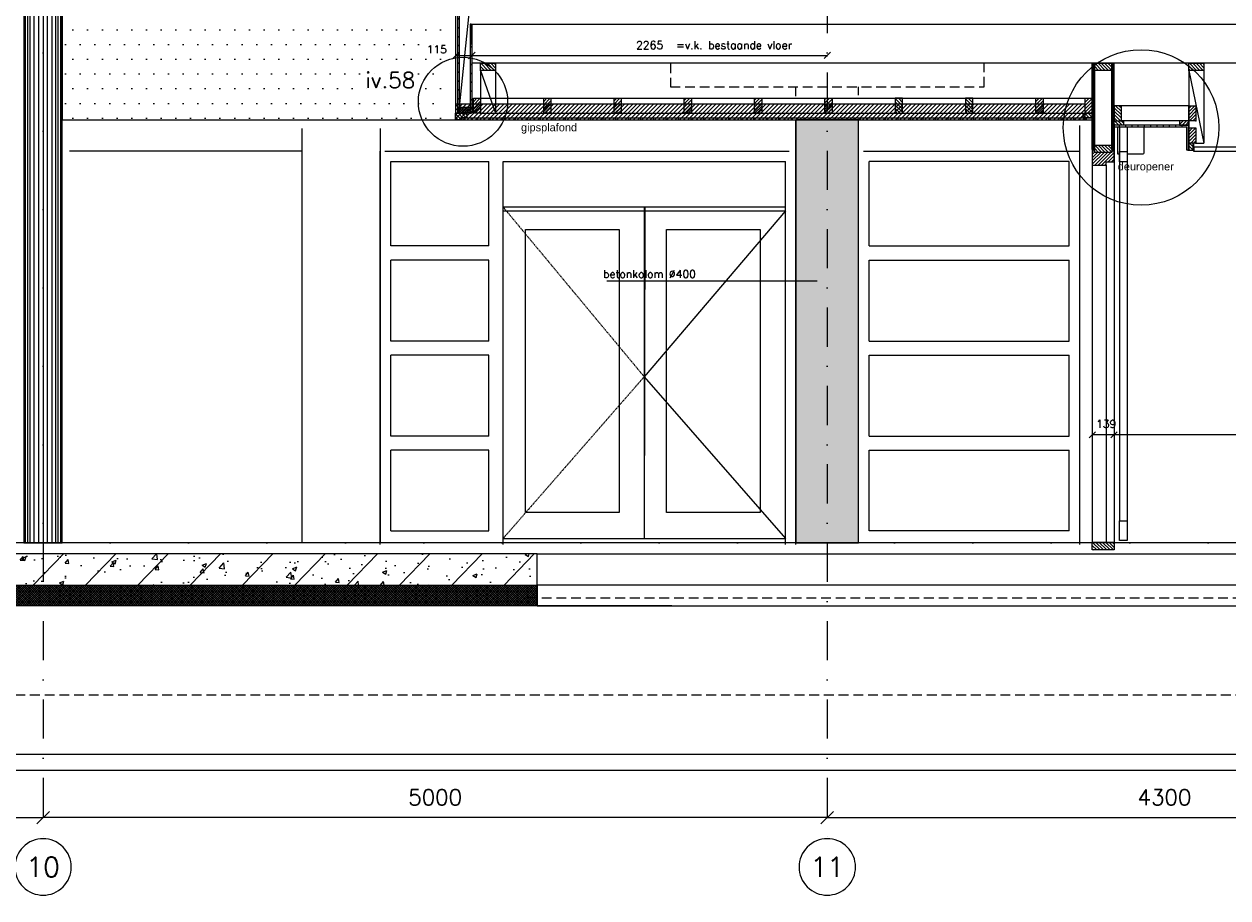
# Model space of a CAD drawing. Extents: x 0 to 317513, y 0 to 193913.
# Tile 31 of 69: x 210298 to 217974, y 90181 to 95756. Entities that reach past the tile are written whole.
import ezdxf
from ezdxf.enums import TextEntityAlignment as Align

# ---------------------------------------------------------------- set-up
doc = ezdxf.new("R2010")
doc.units = 0
doc.header["$LTSCALE"] = 20
doc.header["$MEASUREMENT"] = 0
doc.header["$PDSIZE"] = -1
for name, pattern in [('DASHDOT', [25, 12.5, -6.25, 0, -6.25]), ('DASHED2', [0.375, 0.25, -0.125]), ('DD1', [2.66667, 1.66667, -0.5, 0, -0.5]), ('HIDDEN2', [4.6875, 3.125, -1.5625])]:
    doc.linetypes.add(name, pattern=pattern)
doc.layers.get('0').update_dxf_attribs({"linetype": 'CONTINUOUS'})
doc.layers.get('DEFPOINTS').update_dxf_attribs({"linetype": 'CONTINUOUS'})
for name, color, linetype in [('_DETAILNUMMERS', 4, 'CONTINUOUS'), ('_DETAILNUMMERSTEKST', 4, 'CONTINUOUS'), ('A--01A1_ACEER', 1, 'CONTINUOUS'), ('A--A23--_F--3-', 9, 'CONTINUOUS'), ('A--A25--_F--3-', 9, 'CONTINUOUS'), ('A--A31--_F--3-', 9, 'CONTINUOUS'), ('A--A42--_F--3-', 9, 'CONTINUOUS'), ('A--A42--_F-23-', 9, 'CONTINUOUS'), ('A--L$7A3-_STRAMIEN', 3, 'CONTINUOUS'), ('A--L13D2_VLOEREN', 2, 'CONTINUOUS'), ('A--L13D3_VLOEREN', 3, 'CONTINUOUS'), ('A--L21--_F-23-', 4, 'CONTINUOUS'), ('A--L22D1_BINNENWAND', 1, 'CONTINUOUS'), ('A--L22D3_BINNENWAND', 3, 'CONTINUOUS'), ('A--L23--', 7, 'CONTINUOUS'), ('A--L25--', 7, 'CONTINUOUS'), ('A--L25--_F-23-', 7, 'CONTINUOUS'), ('A--L28D1_KONSTRUKTIES', 1, 'CONTINUOUS'), ('A--L28DC1_KONSTRUKTIES', 1, 'HIDDEN2'), ('A--L31--', 2, 'CONTINUOUS'), ('A--L31--_F--3-', 7, 'CONTINUOUS'), ('A--L31--_F123--A1-BINNENKOZ', 1, 'CONTINUOUS'), ('A--L31--_F123--C1-BINNENKOZ', 1, 'DASHED2'), ('A--L31D1_BUITENKOZIJN', 1, 'CONTINUOUS'), ('A--L35--', 7, 'CONTINUOUS'), ('A--L35-D2-_PLAFONDS', 2, 'CONTINUOUS'), ('A--L35-D4-_PLAFONDS', 4, 'CONTINUOUS'), ('A--L35D1_PLAFONDS', 1, 'CONTINUOUS'), ('A--L42--', 7, 'CONTINUOUS'), ('A--L42--_F--3-', 7, 'CONTINUOUS'), ('A--L42--_F-23-', 7, 'CONTINUOUS'), ('A--M$1A-_F123-', 1, 'CONTINUOUS'), ('A--T$1A-_F123_20', 1, 'CONTINUOUS'), ('A--T$7A-_STRAMIEN', 2, 'CONTINUOUS'), ('A--T01A-25_TEKST', 2, 'CONTINUOUS'), ('HOUTENAFDEKKER', 2, 'CONTINUOUS'), ('KOLOMMEN', 3, 'CONTINUOUS'), ('PUIACHTERGROND', 9, 'CONTINUOUS'), ('RASYTER4', 45, 'CONTINUOUS'), ('STRAMIEN', 8, 'DD1'), ('X--LR---_CP', 7, 'CONTINUOUS'), ('Z', 7, 'CONTINUOUS')]:
    doc.layers.add(name, color=color, linetype=linetype)
doc.styles.add('ALFA-0_25', font='ROMANS')
doc.styles.add('EB2', font='ARIAL.TTF')
doc.styles.add('HIEMSTRA', font='romans.shx')
doc.dimstyles.get("Standard").update_dxf_attribs({"dimscale": 40, "dimtxt": 2.5, "dimasz": 2, "dimexe": 0.3, "dimexo": 0.3, "dimgap": 2, "dimtad": 1, "dimdec": 0, "dimzin": 0, "dimdsep": 46, "dimtxsty": 'HIEMSTRA', "dimblk1": 'OBLIQUE', "dimblk2": 'OBLIQUE', "dimsah": 1, "dimcen": 0.09, "dimdle": 0.3, "dimclrd": 1, "dimclre": 1, "dimclrt": 3, "dimadec": 0, "dimazin": 0, "dimtfac": 1, "dimtdec": 4, "dimtix": 1, "dimtmove": 2, "dimatfit": 3, "dimldrblk": 'OBLIQUE', "dimfxl": 0, "dimtvp": 625, "dimtolj": 1, "dimtzin": 0, "dimarcsym": 0})
doc.dimstyles.new('STANDARD$0', dxfattribs={"dimscale": 50, "dimtxt": 2.5, "dimasz": 2, "dimexe": 2, "dimexo": 0, "dimgap": 2, "dimtad": 1, "dimdec": 0, "dimzin": 0, "dimdsep": 46, "dimtxsty": 'ALFA-0_25', "dimblk1": 'OBLIQUE', "dimblk2": 'OBLIQUE', "dimsah": 1, "dimcen": -3, "dimdle": 2, "dimclrd": 1, "dimclre": 1, "dimclrt": 2, "dimadec": 0, "dimazin": 0, "dimtfac": 0.666667, "dimtofl": 0, "dimtmove": 2, "dimatfit": 3, "dimldrblk": 'OBLIQUE', "dimfxl": 0, "dimtvp": 0.833333, "dimtolj": 1, "dimtzin": 0, "dimarcsym": 0})
pattern_1 = [(45, (0, 0), (-10.6066, 10.6066), [])]
pattern_2 = [(270, (0, 0), (4, -9e-16), [])]

# ---------------------------------------------------------------- blocks, each defined once
blk = doc.blocks.new('_OBLIQUE')
at = {"color": 0, "linetype": 'ByBlock'}
blk.add_line((-0.5, -0.5), (0.5, 0.5), dxfattribs=at)
blk = doc.blocks.new('*D344')
at = {"color": 1, "linetype": 'ByBlock'}
for p, q in [((210419.1, 90705), (210419.1, 90693)), ((215419.1, 90693), (210419.1, 90693)), ((215419.1, 90705), (215419.1, 90693))]:
    blk.add_line(p, q, dxfattribs=at)
at = {"layer": 'DEFPOINTS', "color": 0, "linetype": 'ByBlock'}
for p in [(210419.1, 90693), (210419.1, 90693), (215419.1, 90693)]:
    blk.add_point(p, dxfattribs=at)
at = {"color": 1, "linetype": 'ByBlock', "xscale": 80, "yscale": 80, "zscale": 80, "rotation": 180}
blk.add_blockref('_OBLIQUE', (210419.1, 90693), dxfattribs=at)
at = {"color": 1, "linetype": 'ByBlock', "xscale": 80, "yscale": 80, "zscale": 80}
blk.add_blockref('_OBLIQUE', (215419.1, 90693), dxfattribs=at)
at = {"color": 3, "linetype": 'ByBlock', "insert": (212919.1, 90823), "char_height": 100, "attachment_point": 5, "style": 'HIEMSTRA'}
blk.add_mtext('\\A1;5000', dxfattribs=at)
blk = doc.blocks.new('*D345')
at = {"color": 1, "linetype": 'ByBlock'}
for p, q in [((207819.1, 90705), (207819.1, 90693)), ((207819.1, 90693), (210419.1, 90693)), ((210419.1, 90705), (210419.1, 90693))]:
    blk.add_line(p, q, dxfattribs=at)
at = {"layer": 'DEFPOINTS', "color": 0, "linetype": 'ByBlock'}
for p in [(207819.1, 90693), (210419.1, 90693), (210419.1, 90693)]:
    blk.add_point(p, dxfattribs=at)
at = {"color": 1, "linetype": 'ByBlock', "xscale": 80, "yscale": 80, "zscale": 80, "rotation": 180}
blk.add_blockref('_OBLIQUE', (207819.1, 90693), dxfattribs=at)
at = {"color": 1, "linetype": 'ByBlock', "xscale": 80, "yscale": 80, "zscale": 80}
blk.add_blockref('_OBLIQUE', (210419.1, 90693), dxfattribs=at)
at = {"color": 3, "linetype": 'ByBlock', "insert": (209119.1, 90823), "char_height": 100, "attachment_point": 5, "style": 'HIEMSTRA'}
blk.add_mtext('\\A1;2600', dxfattribs=at)
blk = doc.blocks.new('*D347')
at = {"color": 1, "linetype": 'ByBlock'}
for p, q in [((215419.1, 90705), (215419.1, 90693)), ((215419.1, 90693), (219719.1, 90693)), ((219719.1, 90705), (219719.1, 90693))]:
    blk.add_line(p, q, dxfattribs=at)
at = {"layer": 'DEFPOINTS', "color": 0, "linetype": 'ByBlock'}
for p in [(215419.1, 90693), (219719.1, 90693), (219719.1, 90693)]:
    blk.add_point(p, dxfattribs=at)
at = {"color": 1, "linetype": 'ByBlock', "xscale": 80, "yscale": 80, "zscale": 80, "rotation": 180}
blk.add_blockref('_OBLIQUE', (215419.1, 90693), dxfattribs=at)
at = {"color": 1, "linetype": 'ByBlock', "xscale": 80, "yscale": 80, "zscale": 80}
blk.add_blockref('_OBLIQUE', (219719.1, 90693), dxfattribs=at)
at = {"color": 3, "linetype": 'ByBlock', "insert": (217569.1, 90823), "char_height": 100, "attachment_point": 5, "style": 'HIEMSTRA'}
blk.add_mtext('\\A1;4300', dxfattribs=at)
blk = doc.blocks.new('Q020283-')
at = {"layer": 'A--A25--_F--3-'}
h = blk.add_hatch(dxfattribs=at)
h.set_pattern_fill('ALFALINE', color=256, scale=15, style=0, pattern_type=2)
h.set_pattern_definition(pattern_1)
h.paths.add_polyline_path([(0, 0), (0, 96), (46, 96), (46, 0)])
at = {"layer": 'A--L25--_F-23-', "color": 2, "linetype": 'Continuous'}
blk.add_lwpolyline([(0, 0), (0, 96), (46, 96), (46, 0)], close=True, dxfattribs=at)
at = {"layer": 'X--LR---_CP'}
for p in [(0, 0), (0, 0), (46, 0)]:
    blk.add_point(p, dxfattribs=at)
blk = doc.blocks.new('*U501')
at = {"layer": 'A--A42--_F--3-', "linetype": 'Continuous'}
h = blk.add_hatch(dxfattribs=at)
h.set_pattern_fill('ALFALINE', color=256, scale=40, angle=45, style=0)
h.set_pattern_definition([(90, (-217717.835, -95104.15), (-40, 7e-15), [])])
h.paths.add_polyline_path([(0, 0), (6.2, 6.2), (-469.7, 6.2), (-469.7, 0), (-469.7, -6.3), (-6.3, -6.3)])
at = {"layer": 'A--L42--_F--3-', "color": 3, "linetype": 'Continuous'}
for points in [[(6.2, 6.2), (6.2, 6.2), (-469.7, 6.2), (-469.7, 0)], [(6.2, 6.2), (6.2, 6.2), (-469.7, 6.2), (-469.7, 0)], [(6.2, 6.2), (6.2, 6.2), (-469.7, 6.2), (-469.7, 0)], [(-6.3, -6.3), (-6.3, -6.3), (-469.7, -6.3), (-469.7, 0)]]:
    blk.add_lwpolyline(points, dxfattribs=at)
blk = doc.blocks.new('*U500')
at = {"layer": 'A--A42--_F--3-', "linetype": 'Continuous'}
h = blk.add_hatch(dxfattribs=at)
h.set_pattern_fill('ALFALINE', color=256, scale=40, angle=45, style=0)
h.set_pattern_definition([(90, (-217717.837, -94952.148), (-40, 7e-15), [])])
h.paths.add_polyline_path([(0, 0), (-6.2, 0), (-6.3, 145.8), (0, 152), (6.2, 158.3), (6.2, 0)])
at = {"layer": 'A--L42--_F--3-', "color": 3, "linetype": 'Continuous'}
for points in [[(0, 0), (6.2, 0), (6.2, 158.3), (6.2, 158.3)], [(0, 0), (-6.2, 0), (-6.3, 145.8), (-6.3, 145.8)], [(0, 0), (-6.2, 0), (-6.3, 145.8), (-6.3, 145.8)], [(0, 0), (-6.2, 0), (-6.3, 145.8), (-6.3, 145.8)]]:
    blk.add_lwpolyline(points, dxfattribs=at)
blk = doc.blocks.new('*U491')
at = {"layer": 'A--A42--_F-23-', "linetype": 'Continuous'}
h = blk.add_hatch(dxfattribs=at)
h.set_pattern_fill('ALFALINE', color=256, scale=40, style=0)
h.set_pattern_definition([(45, (-213066.596, -96660.9), (-28.284271, 28.284271), [])])
h.paths.add_polyline_path([(0, 0), (5, 0), (5, -1474.5), (0, -1474.5), (-5, -1474.5), (-5, 0)])
at = {"layer": 'A--L42--_F-23-', "color": 2, "linetype": 'Continuous'}
for points in [[(0, 0), (-5, 0), (-5, -1474.5), (0, -1474.5)], [(0, 0), (5, 0), (5, -1474.5), (0, -1474.5)]]:
    blk.add_lwpolyline(points, dxfattribs=at)
blk = doc.blocks.new('*U489')
at = {"layer": 'A--A42--_F--3-', "linetype": 'Continuous'}
h = blk.add_hatch(dxfattribs=at)
h.set_pattern_fill('ALFALINE', color=256, scale=40, angle=45, style=0)
h.set_pattern_definition([(90, (-213055.346, -96650.9), (-40, 7e-15), [])])
h.paths.add_polyline_path([(0, 0), (6.2, 0), (6.2, -1464.5), (0, -1464.5), (-6.2, -1464.5), (-6.2, 0)])
at = {"layer": 'A--L42--_F--3-', "color": 3, "linetype": 'Continuous'}
for points in [[(0, 0), (-6.2, 0), (-6.2, -1464.5), (0, -1464.5)], [(0, 0), (6.2, 0), (6.2, -1464.5), (0, -1464.5)], [(0, 0), (6.2, 0), (6.2, -1464.5), (0, -1464.5)], [(0, 0), (6.2, 0), (6.2, -1464.5), (0, -1464.5)]]:
    blk.add_lwpolyline(points, dxfattribs=at)
blk = doc.blocks.new('*U487')
at = {"layer": 'A--A42--_F-23-', "linetype": 'Continuous'}
h = blk.add_hatch(dxfattribs=at)
h.set_pattern_fill('ALFALINE', color=256, scale=40, style=0)
h.set_pattern_definition([(45, (-213147.596, -95755.9), (-28.284271, 28.284271), [])])
h.paths.add_polyline_path([(0, 0), (5, 0), (5, -569.5), (0, -569.5), (-5, -569.5), (-5, 0)])
at = {"layer": 'A--L42--_F-23-', "color": 2, "linetype": 'Continuous'}
for points in [[(0, 0), (-5, 0), (-5, -569.5), (0, -569.5)], [(0, 0), (5, 0), (5, -569.5), (0, -569.5)]]:
    blk.add_lwpolyline(points, dxfattribs=at)
blk = doc.blocks.new('*U486')
at = {"layer": 'A--A42--_F--3-', "linetype": 'Continuous'}
h = blk.add_hatch(dxfattribs=at)
h.set_pattern_fill('ALFALINE', color=256, scale=40, angle=45, style=0)
h.set_pattern_definition([(90, (-213089.096, -95152.15), (-40, 7e-15), [])])
h.paths.add_polyline_path([(0, 0), (0, 6.2), (4020, 6.2), (4020, 0), (4020, -6.3), (0, -6.3)])
at = {"layer": 'A--L42--_F--3-', "color": 3, "linetype": 'Continuous'}
for points in [[(0, 0), (0, 6.2), (4020, 6.2), (4020, 0)], [(0, 0), (0, 6.2), (4020, 6.2), (4020, 0)], [(0, 0), (0, 6.2), (4020, 6.2), (4020, 0)], [(0, 0), (0, -6.3), (4020, -6.3), (4020, 0)]]:
    blk.add_lwpolyline(points, dxfattribs=at)
blk = doc.blocks.new('*D374')
at = {"color": 1, "linetype": 'ByBlock'}
blk.add_line((213152.6, 95553.6), (213049.1, 95553.6), dxfattribs=at)
at = {"layer": 'DEFPOINTS', "color": 0, "linetype": 'ByBlock'}
for p in [(213049.1, 95553.6), (213049.1, 95553.6), (213152.6, 95553.6)]:
    blk.add_point(p, dxfattribs=at)
at = {"color": 1, "linetype": 'ByBlock', "xscale": 40, "yscale": 40, "zscale": 40, "rotation": 180}
blk.add_blockref('_OBLIQUE', (213049.1, 95553.6), dxfattribs=at)
at = {"color": 1, "linetype": 'ByBlock', "xscale": 40, "yscale": 40, "zscale": 40}
blk.add_blockref('_OBLIQUE', (213152.6, 95553.6), dxfattribs=at)
at = {"color": 2, "linetype": 'ByBlock', "insert": (212929.3, 95594.4), "char_height": 50, "attachment_point": 5, "style": 'ALFA-0_25'}
blk.add_mtext('\\A1;115', dxfattribs=at)
blk = doc.blocks.new('*D375')
at = {"color": 1, "linetype": 'ByBlock'}
for p, q in [((213154.1, 95548.7), (213154.1, 95556.2)), ((213154.1, 95556.2), (215419.1, 95556.2)), ((215419.1, 95548.7), (215419.1, 95556.2))]:
    blk.add_line(p, q, dxfattribs=at)
at = {"layer": 'DEFPOINTS', "color": 0, "linetype": 'ByBlock'}
for p in [(213154.1, 95548.7), (215419.1, 95556.2), (215419.1, 95548.7)]:
    blk.add_point(p, dxfattribs=at)
at = {"color": 1, "linetype": 'ByBlock', "xscale": 40, "yscale": 40, "zscale": 40, "rotation": 180}
blk.add_blockref('_OBLIQUE', (213154.1, 95556.2), dxfattribs=at)
at = {"color": 1, "linetype": 'ByBlock', "xscale": 40, "yscale": 40, "zscale": 40}
blk.add_blockref('_OBLIQUE', (215419.1, 95556.2), dxfattribs=at)
at = {"color": 2, "linetype": 'ByBlock', "insert": (214286.6, 95621.2), "char_height": 50, "attachment_point": 5, "style": 'ALFA-0_25'}
blk.add_mtext('\\A1;2265', dxfattribs=at)
blk = doc.blocks.new('*U485')
at = {"layer": 'A--A42--_F--3-', "linetype": 'Continuous'}
h = blk.add_hatch(dxfattribs=at)
h.set_pattern_fill('ALFALINE', color=256, scale=4, angle=225, style=0)
h.set_pattern_definition(pattern_2)
h.paths.add_polyline_path([(0, 0), (-7.5, 0), (-7.5, 550), (0, 550), (7.5, 550), (7.5, 0)])
at = {"layer": 'A--L42--_F--3-', "color": 3, "linetype": 'Continuous'}
for points in [[(0, 0), (-7.5, 0), (-7.5, 550), (0, 550)], [(0, 0), (7.5, 0), (7.5, 550), (0, 550)]]:
    blk.add_lwpolyline(points, dxfattribs=at)
blk = doc.blocks.new('*U484')
at = {"layer": 'A--A42--_F--3-', "linetype": 'Continuous'}
h = blk.add_hatch(dxfattribs=at)
h.set_pattern_fill('ALFALINE', color=256, scale=4, angle=225, style=0)
h.set_pattern_definition(pattern_2)
h.paths.add_polyline_path([(0, 0), (-7.5, 0), (-7.5, 550), (0, 550), (7.5, 550), (7.5, 0)])
at = {"layer": 'A--L42--_F--3-', "color": 3, "linetype": 'Continuous'}
for points in [[(0, 0), (-7.5, 0), (-7.5, 550), (0, 550)], [(0, 0), (7.5, 0), (7.5, 550), (0, 550)]]:
    blk.add_lwpolyline(points, dxfattribs=at)
blk = doc.blocks.new('A$C69986943')
at = {"layer": 'A--A25--_F--3-'}
h = blk.add_hatch(dxfattribs=at)
h.set_pattern_fill('ALFALINE', color=256, scale=15, angle=-90, style=0, pattern_type=2)
h.set_pattern_definition([(135, (-92.498, 12.5), (-10.6066, -10.6066), [])])
h.paths.add_polyline_path([(71.5, 12.5), (40, 12.5), (40, 0), (0, 0), (0, 40.5), (71.5, 40.5)])
h = blk.add_hatch(dxfattribs=at)
h.set_pattern_fill('ALFALINE', color=256, scale=15, angle=-90, style=0, pattern_type=2)
h.set_pattern_definition([(135, (-92.498, 12.5), (-10.6066, -10.6066), [])])
h.paths.add_polyline_path([(71.5, 12.5), (12.5, 12.5), (12.5, 40.5), (71.5, 40.5)])
at = {"layer": 'A--L25--_F-23-', "color": 2, "linetype": 'Continuous'}
blk.add_lwpolyline([(71.5, 12.5), (40, 12.5), (40, 0), (0, 0), (0, 40.5), (71.5, 40.5)], close=True, dxfattribs=at)
blk = doc.blocks.new('Q020259-')
at = {"layer": 'A--A25--_F--3-'}
h = blk.add_hatch(dxfattribs=at)
h.set_pattern_fill('ALFALINE', color=256, scale=15, style=0, pattern_type=2)
h.set_pattern_definition(pattern_1)
h.paths.add_polyline_path([(0, 0), (0, 46), (28, 46), (28, 0)])
at = {"layer": 'A--L25--_F-23-', "color": 2, "linetype": 'Continuous'}
blk.add_lwpolyline([(0, 0), (0, 46), (28, 46), (28, 0)], close=True, dxfattribs=at)
at = {"layer": 'X--LR---_CP'}
for p in [(0, 0), (0, 0), (28, 0)]:
    blk.add_point(p, dxfattribs=at)
blk = doc.blocks.new('*D447')
at = {"layer": 'A--M$1A-_F123-', "color": 1, "lineweight": -2}
blk.add_line((220819, 93135.2), (217248.1, 93135.2), dxfattribs=at)
at = {"layer": 'DEFPOINTS', "color": 0}
for p in [(217248.1, 93135.2), (217248.1, 93135.2), (220819, 93135.2)]:
    blk.add_point(p, dxfattribs=at)
at = {"layer": 'A--M$1A-_F123-', "color": 1, "lineweight": -2, "xscale": 40, "yscale": 40, "zscale": 40, "rotation": 180}
blk.add_blockref('_OBLIQUE', (217248.1, 93135.2), dxfattribs=at)
at = {"layer": 'A--M$1A-_F123-', "color": 1, "lineweight": -2, "xscale": 40, "yscale": 40, "zscale": 40}
blk.add_blockref('_OBLIQUE', (220819, 93135.2), dxfattribs=at)
at = {"layer": 'A--M$1A-_F123-', "color": 2, "insert": (219033.5, 93200.2), "char_height": 50, "attachment_point": 5, "style": 'ALFA-0_25'}
blk.add_mtext('\\A1;3571', dxfattribs=at)
blk = doc.blocks.new('*D448')
at = {"layer": 'A--M$1A-_F123-', "color": 1, "lineweight": -2}
blk.add_line((217248.1, 93135.2), (217109.1, 93135.2), dxfattribs=at)
at = {"layer": 'DEFPOINTS', "color": 0}
for p in [(217109.1, 93135.2), (217109.1, 93135.2), (217248.1, 93135.2)]:
    blk.add_point(p, dxfattribs=at)
at = {"layer": 'A--M$1A-_F123-', "color": 1, "lineweight": -2, "xscale": 40, "yscale": 40, "zscale": 40, "rotation": 180}
blk.add_blockref('_OBLIQUE', (217109.1, 93135.2), dxfattribs=at)
at = {"layer": 'A--M$1A-_F123-', "color": 1, "lineweight": -2, "xscale": 40, "yscale": 40, "zscale": 40}
blk.add_blockref('_OBLIQUE', (217248.1, 93135.2), dxfattribs=at)
at = {"layer": 'A--M$1A-_F123-', "color": 2, "insert": (217197.1, 93205), "char_height": 50, "attachment_point": 5, "style": 'ALFA-0_25'}
blk.add_mtext('\\A1;139', dxfattribs=at)

msp = doc.modelspace()

# ---------------------------------------------------------------- hatches: boundary and pattern name
at = {"layer": 'A--01A1_ACEER'}
h = msp.add_hatch(dxfattribs=at)
h.set_pattern_fill('DOTS', color=256, scale=1500, style=0)
h.paths.add_polyline_path([(210541.35, 95865.9), (210681.35, 95865.9), (210681.35, 96646.9), (212999.1, 96646.9), (212999.1, 95145.9), (210541.35, 95145.9)])
at = {"layer": 'A--01A1_ACEER', "linetype": 'Continuous'}
h = msp.add_hatch(dxfattribs=at)
h.set_pattern_fill('ANSI31', color=256, scale=150, style=0)
h.set_pattern_definition([(45, (54220.105, 200), (-13.2582521, 13.2582521), [])])
h.paths.add_polyline_path([(213049.37, 95145.9), (217063.1, 95145.9), (217063.1, 95245.9), (213049.37, 95245.9)])
at = {"layer": 'A--A23--_F--3-'}
h = msp.add_hatch(dxfattribs=at)
h.set_pattern_fill('ALFABET', color=256, scale=40, angle=1, style=0, pattern_type=2)
h.set_pattern_definition([(46, (193260.76, 93821.48), (-172.6416, 166.718), []), (51, (193260.76, 93821.48), (287.2984, -20.09), [30, -330]), (356, (193260.76, 93821.48), (-60.743, 299.8624), [24, -264]), (101.4514, (193284.7, 93819.8), (226.5556, 279.7724), [25.496, -280.457]), (47.1842, (193259.36, 93901.46), (427.987, -58.747), [45, -495]), (97.6356, (193295.03, 93896.57), (367.008, 396.113), [38.244, -420.685]), (352.1842, (193259.36, 93901.46), (367.008, 396.113), [36, -396]), (22, (193299.7, 93882.17), (241.537, -156.856), [30, -330]), (327, (193299.7, 93882.17), (92.249, 291.7144), [24, -264]), (72.4514, (193319.83, 93869.1), (333.7863, 134.858), [25.496, -280.457]), (38.5, (193260.76, 93821.48), (2.5393, 133.22215), [0, -260.8, 0, -268, 0, -265]), (8.5, (193260.76, 93821.48), (102.4584, 159.5771), [0, -152.8, 0, -254.8, 0, -101]), (328.5, (193171.57, 93819.92), (213.6539, -5.294), [0, -100, 0, -312, 0, -414]), (318.5, (193131.58, 93819.22), (232.5401, 44.1071), [0, -130, 0, -207.2, 0, -294]), (318.5, (193131.58, 93819.22), (232.5401, 44.1071), [0, -130, 0, -207.2, 0, -294])])
h.paths.add_polyline_path([(207839.1, 92175.9), (213569.1, 92175.9), (213569.1, 92375.9), (207839.1, 92375.9)])
h = msp.add_hatch(dxfattribs=at)
h.set_pattern_fill('ALFAKRS', color=256, scale=10, style=0, pattern_type=2)
h.set_pattern_definition([(45, (146788.517, 10), (-7.0710678, 7.0710678), []), (135, (146788.517, 10), (-7.0710678, -7.0710678), [])])
h.paths.add_polyline_path([(214429.1, 92043.9), (207839.1, 92043.9), (207839.1, 92175.9), (213569.1, 92175.9), (213569.1, 92055.9), (213569.1, 92043.9)])
at = {"layer": 'A--A25--_F--3-'}
h = msp.add_hatch(dxfattribs=at)
h.set_pattern_fill('ALFALINE', color=256, scale=15, angle=-90, style=0, pattern_type=2)
h.set_pattern_definition([(315, (217124.096, 95505.898), (10.6066, 10.6066), [])])
h.paths.add_polyline_path([(217124.1, 95505.9), (217233.1, 95505.9), (217233.1, 95459.9), (217124.1, 95459.9)])
h = msp.add_hatch(dxfattribs=at)
h.set_pattern_fill('ALFALINE', color=256, scale=15, style=0, pattern_type=2)
h.set_pattern_definition([(116.565, (213142.596, 95180.398), (-5.3033, -10.6066), [])])
h.paths.add_polyline_path([(213142.6, 95186.4), (213071.6, 95186.4), (213071.6, 95226.4), (213142.6, 95226.4)])
h = msp.add_hatch(dxfattribs=at)
h.set_pattern_fill('ALFALINE', color=256, scale=15, angle=-90, style=0, pattern_type=2)
h.set_pattern_definition([(135, (215794.594, 95158.398), (-10.6066, -10.6066), [])])
h.paths.add_polyline_path([(217109.1, 95158.4), (217050.1, 95158.4), (217050.1, 95186.4), (217109.1, 95186.4)])
h = msp.add_hatch(dxfattribs=at)
h.set_pattern_fill('ALFALINE', color=256, scale=15, angle=-90, style=0, pattern_type=2)
h.set_pattern_definition([(135, (215992.594, 94910.398), (-10.6066, -10.6066), [])])
h.paths.add_polyline_path([(217307.1, 95110.4), (217248.1, 95110.4), (217248.1, 95138.4), (217307.1, 95138.4)])
h = msp.add_hatch(dxfattribs=at)
h.set_pattern_fill('ALFALINE', color=256, scale=15, angle=-90, style=0, pattern_type=2)
h.set_pattern_definition([(135, (215992.594, 94910.398), (-10.6066, -10.6066), [])])
h.paths.add_polyline_path([(217307.1, 95110.4), (217248.1, 95110.4), (217248.1, 95138.4), (217307.1, 95138.4)])
h = msp.add_hatch(dxfattribs=at)
h.set_pattern_fill('ALFALINE', color=256, scale=15, angle=-90, style=0, pattern_type=2)
h.set_pattern_definition([(45, (216547.829, 94910.398), (10.6066, -10.6066), [])])
h.paths.add_polyline_path([(217664.33, 95110.4), (217723.33, 95110.4), (217723.33, 95138.4), (217664.33, 95138.4)])
h = msp.add_hatch(dxfattribs=at)
h.set_pattern_fill('ALFALINE', color=256, scale=15, angle=-90, style=0, pattern_type=2)
h.set_pattern_definition([(315, (217124.096, 94982.898), (10.6066, 10.6066), [])])
h.paths.add_polyline_path([(217124.1, 94982.9), (217233.1, 94982.9), (217233.1, 94936.9), (217124.1, 94936.9)])
at = {"layer": 'A--A31--_F--3-'}
h = msp.add_hatch(dxfattribs=at)
h.set_pattern_fill('ALFALINE', color=256, scale=15, style=0, pattern_type=2)
h.set_pattern_definition([(45, (217109.096, 94945.898), (-10.6066, 10.6066), [])])
h.paths.add_polyline_path([(217245.98, 94876.9), (217248.1, 94879.02), (217248.1, 94936.9), (217248.1, 94945.9), (217233.1, 94945.9), (217233.1, 94936.9), (217124.1, 94936.9), (217124.1, 94945.9), (217109.1, 94945.9), (217109.1, 94872.9), (217109.1, 94856.9), (217110.1, 94855.9), (217196.1, 94855.9), (217197.1, 94856.9), (217197.1, 94864.9), (217197.1, 94876.2), (217197.8, 94876.9)])
h = msp.add_hatch(dxfattribs=at)
h.set_pattern_fill('ALFALINE', color=256, scale=15, style=0, pattern_type=2)
h.set_pattern_definition([(135, (248034.483, 93811.477), (10.606602, 10.606602), [])])
h.paths.add_polyline_path([(217109.1, 92400.9), (217109.1, 92450.9), (217248.1, 92450.9), (217248.1, 92400.9)])
at = {"layer": 'RASYTER4'}
msp.add_hatch(color=256, dxfattribs=at).paths.add_polyline_path([(215619.09, 95145.9), (215219.1, 95145.9), (215219.1, 92445.9), (215619.09, 92445.9)])

# ---------------------------------------------------------------- linework, layer by layer
msp.add_lwpolyline([(215219.1, 92445.9), (215619.09, 92445.9), (215619.09, 95145.9), (215219.1, 95145.9)], close=True)
at = {"layer": '_DETAILNUMMERS'}
for centre, radius in [((217419.94, 95096.43), 496.01), ((213096.54, 95260.14), 284.22)]:
    msp.add_circle(centre, radius, dxfattribs=at)
at = {"layer": 'A--01A1_ACEER'}
for p, q in [((217248.1, 95107.97), (217248.1, 92445.9)), ((217109.1, 95079.9), (217109.1, 92445.9)), ((215649.18, 94945.9), (217029.1, 94945.9)), ((217197.1, 94855.9), (217197.1, 92446.9))]:
    msp.add_line(p, q, dxfattribs=at)
at = {"layer": 'A--L$7A3-_STRAMIEN', "linetype": 'Continuous', "extrusion": (0, 0, -1)}
for centre in [(210419.1, 90378.29), (215419.1, 90378.29)]:
    msp.add_ellipse(centre, major_axis=(-127.28, 127.28), ratio=1, dxfattribs=at)
at = {"layer": 'A--L13D2_VLOEREN'}
msp.add_line((220880.98, 92445.9), (180579.34, 92445.9), dxfattribs=at)
at = {"layer": 'A--L13D3_VLOEREN'}
msp.add_line((213152.6, 95625.89), (213152.6, 95755.9), dxfattribs=at)
at = {"layer": 'A--L21--_F-23-', "linetype": 'Continuous'}
for points in [[(220709.1, 95505.9), (213154.06, 95505.9), (213154.12, 95755.9), (220709.1, 95755.9)], [(207839.1, 92175.9), (213569.1, 92175.9), (213569.1, 92375.9), (207839.1, 92375.9)], [(219569.1, 92175.9), (213569.1, 92175.9), (213569.1, 92375.9), (219569.1, 92375.9)]]:
    msp.add_lwpolyline(points, close=True, dxfattribs=at)
at = {"layer": 'A--L22D1_BINNENWAND'}
for p, q in [((212069.1, 95090.61), (212069.1, 92445.9)), ((212569.1, 95090.61), (212569.1, 92445.9)), ((212069.1, 94945.9), (210587.16, 94945.9))]:
    msp.add_line(p, q, dxfattribs=at)
at = {"layer": 'A--L22D3_BINNENWAND'}
msp.add_line((217029.1, 92435.9), (217029.1, 95108.51), dxfattribs=at)
at = {"layer": 'A--L23--'}
for points in [[(214429.1, 92043.9), (207839.1, 92043.9), (207839.1, 92175.9), (213569.1, 92175.9), (213569.1, 92055.9), (213569.1, 92055.9), (213569.1, 92043.9)], [(218099.1, 92043.9), (219570.12, 92043.9), (219570.12, 92175.9), (213569.1, 92175.9), (213569.1, 92055.9), (213569.1, 92055.9), (213569.1, 92043.9)]]:
    msp.add_lwpolyline(points, close=True, dxfattribs=at)
at = {"layer": 'A--L25--_F-23-', "color": 2, "linetype": 'Continuous'}
for p, q in [((213071.6, 95186.4), (213071.6, 95226.4)), ((213071.6, 95226.4), (213142.6, 95226.4)), ((213142.6, 95186.4), (213071.6, 95186.4)), ((213142.6, 95226.4), (213142.6, 95186.4))]:
    msp.add_line(p, q, dxfattribs=at)
for points in [[(217124.1, 95505.9), (217233.1, 95505.9), (217233.1, 95459.9), (217124.1, 95459.9)], [(217109.1, 95158.4), (217050.1, 95158.4), (217050.1, 95186.4), (217109.1, 95186.4)], [(217307.1, 95110.4), (217248.1, 95110.4), (217248.1, 95138.4), (217307.1, 95138.4)], [(217307.1, 95110.4), (217248.1, 95110.4), (217248.1, 95138.4), (217307.1, 95138.4)], [(217664.33, 95110.4), (217723.33, 95110.4), (217723.33, 95138.4), (217664.33, 95138.4)], [(217124.1, 94982.9), (217233.1, 94982.9), (217233.1, 94936.9), (217124.1, 94936.9)]]:
    msp.add_lwpolyline(points, close=True, dxfattribs=at)
at = {"layer": 'A--L28D1_KONSTRUKTIES'}
msp.add_line((217770.09, 94996.9), (217820.08, 94996.9), dxfattribs=at)
at = {"layer": 'A--L28DC1_KONSTRUKTIES'}
for p, q in [((215219.1, 95296.35), (215219.1, 95355.9)), ((215619.09, 95301.36), (215619.09, 95355.9)), ((213504.48, 92095.9), (219659.33, 92095.9)), ((159429.26, 91475.9), (220470.17, 91475.9))]:
    msp.add_line(p, q, dxfattribs=at)
msp.add_lwpolyline([(214419.1, 95505.9), (214419.1, 95355.9), (216419.1, 95355.9), (216419.1, 95505.9)], dxfattribs=at)
at = {"layer": 'A--L31--'}
msp.add_lwpolyline([(170944.26, 90995.9), (220669.1, 90995.9), (220669.1, 91095.9), (170944.26, 91095.9)], dxfattribs=at)
at = {"layer": 'A--L31--_F--3-', "color": 2, "linetype": 'Continuous'}
msp.add_lwpolyline([(217336.64, 94927.9), (217429.87, 94927.9, 0.4142136), (217439.87, 94937.9), (217439.87, 95087.9, 0.4142136), (217429.87, 95097.9), (217279.87, 95097.9, 0.4142136), (217269.87, 95087.9), (217269.87, 94927.9), (217276.64, 94927.9)], format="xyb", dxfattribs=at)
for points in [[(217245.98, 94876.9), (217248.1, 94879.02), (217248.1, 94936.9), (217248.1, 94945.9), (217233.1, 94945.9), (217233.1, 94945.9), (217233.1, 94936.9), (217124.1, 94936.9), (217124.1, 94945.9), (217109.1, 94945.9), (217109.1, 94872.9), (217109.1, 94856.9), (217110.1, 94855.9), (217196.1, 94855.9), (217197.1, 94856.9), (217197.1, 94864.9), (217197.1, 94876.2), (217197.8, 94876.9)], [(217331.64, 94876.9), (217281.64, 94876.9), (217281.64, 94942.9), (217331.64, 94942.9)], [(217331.64, 92460.9), (217281.64, 92460.9), (217281.64, 92585.9), (217331.64, 92585.9)]]:
    msp.add_lwpolyline(points, close=True, dxfattribs=at)
at = {"layer": 'A--L31--_F123--A1-BINNENKOZ'}
for p, q in [((212569.1, 95145.9), (215219.1, 95145.9)), ((215219.1, 94945.9), (215219.1, 95145.9)), ((217281.64, 95094.9), (217281.64, 92585.9)), ((217331.64, 95094.9), (217331.64, 92585.9)), ((212569.1, 92435.9), (212569.1, 94945.9)), ((212598.39, 94945.9), (215175.45, 94945.9)), ((212636.1, 94340.62), (212636.1, 94878.9)), ((212636.1, 94878.9), (213262.1, 94878.9)), ((213262.1, 94340.62), (213262.1, 94878.9)), ((213352.1, 92435.9), (213352.1, 94878.9)), ((213352.1, 94878.9), (215152.1, 94878.9)), ((215152.1, 92435.9), (215152.1, 94878.9)), ((215219.1, 92435.9), (215219.1, 94945.9)), ((215686.09, 94340.62), (215686.09, 94878.9)), ((216962.1, 94878.9), (215686.09, 94878.9)), ((216962.1, 94340.62), (216962.1, 94878.9)), ((213352.1, 94588.9), (215152.1, 94588.9)), ((213352.1, 94588.9), (213352.1, 94588.9)), ((213352.1, 94573.9), (213352.1, 94573.9)), ((214252.1, 94588.9), (214252.1, 92473.9)), ((214255.47, 94588.9), (214252.1, 92473.9)), ((215619.09, 94588.9), (215619.09, 94588.9)), ((215619.09, 94573.9), (215619.09, 94573.9)), ((213352.1, 94563.9), (215152.1, 94563.9)), ((213262.1, 94340.62), (212636.1, 94340.62)), ((215686.09, 94340.62), (216962.1, 94340.62)), ((212636.1, 93733.84), (212636.1, 94250.62)), ((213262.1, 94250.62), (212636.1, 94250.62)), ((213262.1, 93733.84), (213262.1, 94250.62)), ((215686.09, 93733.84), (215686.09, 94250.62)), ((215686.09, 94250.62), (216962.1, 94250.62)), ((216962.1, 93733.84), (216962.1, 94250.62)), ((213262.1, 93733.84), (212636.1, 93733.84)), ((215686.09, 93733.84), (216962.1, 93733.84)), ((212636.1, 93127.06), (212636.1, 93643.84)), ((213262.1, 93643.84), (212636.1, 93643.84)), ((213262.1, 93127.06), (213262.1, 93643.84)), ((215686.09, 93127.06), (215686.09, 93643.84)), ((215686.09, 93643.84), (216962.1, 93643.84)), ((216962.1, 93127.06), (216962.1, 93643.84)), ((213262.1, 93127.06), (212636.1, 93127.06)), ((215686.09, 93127.06), (216962.1, 93127.06)), ((212636.1, 92522.9), (212636.1, 93037.06)), ((213262.1, 93037.06), (212636.1, 93037.06)), ((213262.1, 92522.9), (213262.1, 93037.06)), ((215686.09, 92522.9), (215686.09, 93037.06)), ((215686.09, 93037.06), (216962.1, 93037.06)), ((216962.1, 92522.9), (216962.1, 93037.06)), ((212636.1, 92522.9), (213262.1, 92522.9)), ((216962.1, 92522.9), (215686.09, 92522.9)), ((213352.1, 92473.9), (215152.1, 92473.9))]:
    msp.add_line(p, q, dxfattribs=at)
msp.add_lwpolyline([(215152.1, 94563.9), (214252.1, 93505.9), (215152.1, 92473.9)], dxfattribs=at)
for points in [[(213494.85, 94446.18), (214092.21, 94446.18), (214092.21, 92640.69), (213494.85, 92640.69)], [(214394.85, 94446.18), (214992.21, 94446.18), (214992.21, 92640.69), (214394.85, 92640.69)]]:
    msp.add_lwpolyline(points, close=True, dxfattribs=at)
at = {"layer": 'A--L31--_F123--C1-BINNENKOZ'}
msp.add_lwpolyline([(213352.1, 94588.9), (214252.1, 93505.9), (213352.1, 92473.9)], dxfattribs=at)
at = {"layer": 'A--L31D1_BUITENKOZIJN'}
for p, q in [((213208.6, 95459.9), (213208.6, 95186.4)), ((213208.6, 95459.9), (213304.6, 95186.4)), ((213304.6, 95459.9), (213304.6, 95186.4)), ((217724.08, 95459.9), (217724.08, 94986.4)), ((217724.08, 95459.9), (217820.08, 94996.9)), ((217820.08, 95459.9), (217820.08, 94996.9)), ((213208.6, 95282.4), (217109.1, 95282.4)), ((213208.6, 95186.4), (217109.1, 95186.4)), ((217724.08, 95234.4), (217294.1, 95234.4)), ((217724.08, 95138.4), (217294.1, 95138.4))]:
    msp.add_line(p, q, dxfattribs=at)
at = {"layer": 'A--L35--', "color": 2, "linetype": 'Continuous'}
msp.add_lwpolyline([(217109.1, 92400.9), (217109.1, 92450.9), (217248.1, 92450.9), (217248.1, 92400.9)], close=True, dxfattribs=at)
at = {"layer": 'A--L35-D2-_PLAFONDS'}
msp.add_lwpolyline([(219787.03, 94970.9), (217756.31, 94970.89), (217756.31, 94945.89), (219787.03, 94945.9)], dxfattribs=at)
at = {"layer": 'A--L35-D4-_PLAFONDS'}
for p, q in [((217756.29, 94943.88), (217756.29, 94993.88)), ((217756.31, 94943.88), (217756.31, 94993.88)), ((217781.29, 94943.88), (217756.29, 94943.88)), ((217781.31, 94943.88), (217756.31, 94943.88))]:
    msp.add_line(p, q, dxfattribs=at)
at = {"layer": 'A--L35D1_PLAFONDS', "linetype": 'Continuous'}
msp.add_lwpolyline([(213049.37, 95145.9), (217063.1, 95145.9), (217063.1, 95245.9), (213049.37, 95245.9)], close=True, dxfattribs=at)
at = {"layer": 'A--L42--', "color": 1}
msp.add_line((213217.6, 96620.9), (213071.6, 95226.4), dxfattribs=at)
at = {"layer": 'A--T01A-25_TEKST'}
msp.add_line((214012.64, 94118.18), (215355.01, 94118.18), dxfattribs=at)
at = {"layer": 'HOUTENAFDEKKER'}
msp.add_lwpolyline([(212999.1, 96646.9), (212779.1, 96646.9), (212779.1, 96646.9), (210681.35, 96646.9), (210681.35, 95915.85), (210681.35, 95865.9), (210541.35, 95865.9), (210541.35, 95145.9), (210541.35, 95145.9), (210541.35, 95145.9), (212999.1, 95145.9)], dxfattribs=at)
at = {"layer": 'KOLOMMEN'}
msp.add_lwpolyline([(210296.85, 92445.9), (210541.35, 92445.9), (210541.35, 102363.84), (210296.85, 102363.84)], close=True, dxfattribs=at)
at = {"layer": 'PUIACHTERGROND'}
for p, q in [((210301.85, 92445.9), (210301.85, 102363.84)), ((210306.85, 92445.9), (210306.85, 102363.84)), ((210321.85, 92445.9), (210321.85, 102363.84)), ((210336.85, 92445.9), (210336.85, 102363.84)), ((210361.85, 92445.9), (210361.85, 102363.84)), ((210391.85, 92445.9), (210391.85, 102363.84)), ((210419.1, 102363.84), (210419.1, 92445.9)), ((210419.1, 102363.84), (210419.1, 92445.9)), ((210446.35, 92445.9), (210446.35, 102363.84)), ((210476.35, 92445.9), (210476.35, 102363.84)), ((210501.35, 92445.9), (210501.35, 102363.84)), ((210516.35, 92445.9), (210516.35, 102363.84)), ((210531.35, 92445.9), (210531.35, 102363.84)), ((210536.35, 92445.9), (210536.35, 102363.84))]:
    msp.add_line(p, q, dxfattribs=at)
at = {"layer": 'STRAMIEN', "linetype": 'DASHDOT'}
for p, q in [((210419.1, 109950.72), (210419.1, 90560.27)), ((215419.1, 109950.72), (215419.1, 90560.27)), ((232225.64, 92445.9), (154613.05, 92445.9))]:
    msp.add_line(p, q, dxfattribs=at)
at = {"layer": 'X--LR---_CP'}
for p in [(213142.6, 95226.4), (213142.6, 95186.4), (213142.6, 95186.4)]:
    msp.add_point(p, dxfattribs=at)
at = {"layer": 'Z'}
msp.add_line((215219.1, 92445.9), (214185.1, 92445.9), dxfattribs=at)
msp.add_line((215219.1, 92445.9), (214185.1, 92445.9), dxfattribs=at)
msp.add_line((215219.1, 92445.9), (214185.1, 92445.9), dxfattribs=at)

# ---------------------------------------------------------------- block references
at = {"layer": 'A--L25--', "rotation": 270}
for p in [(213208.6, 95505.9), (217724.08, 95505.9)]:
    msp.add_blockref('Q020283-', p, dxfattribs=at)
at = {"layer": 'A--L25--'}
for p in [(213162.6, 95186.4), (213610.97, 95186.4), (214059.34, 95186.4), (214507.71, 95186.4), (214956.09, 95186.4), (215404.46, 95186.4), (216749.58, 95186.4), (217063.1, 95186.4), (217724.08, 95138.4), (217724.09, 94996.9)]:
    msp.add_blockref('Q020283-', p, dxfattribs=at)
at = {"layer": 'A--L25--', "xscale": -1}
for name, p in [('Q020283-', (215898.83, 95186.4)), ('Q020283-', (216347.21, 95186.4)), ('Q020283-', (217294.1, 95138.4)), ('Q020259-', (217752.07, 94950.9)), ('Q020259-', (217752.09, 94950.9))]:
    msp.add_blockref(name, p, dxfattribs=at)
at = {"layer": 'A--L28D1_KONSTRUKTIES'}
msp.add_blockref('A$C69986943', (213049.1, 95145.9), dxfattribs=at)
at = {"layer": 'A--L42--'}
for name, p in [('*U489', (213055.35, 96650.9)), ('*U491', (213066.6, 96660.9)), ('*U487', (213147.6, 95755.9)), ('*U484', (217116.6, 94955.9)), ('*U485', (217240.6, 94955.9)), ('*U486', (213089.1, 95152.15)), ('*U501', (217717.83, 95104.15)), ('*U500', (217717.84, 94952.15))]:
    msp.add_blockref(name, p, dxfattribs=at)

# ---------------------------------------------------------------- texts
at = {"layer": '_DETAILNUMMERSTEKST', "style": 'HIEMSTRA'}
msp.add_text('iv.58', height=100, dxfattribs=at).set_placement((212474.29, 95347.99))
at = {"layer": 'A--T$1A-_F123_20', "style": 'EB2'}
msp.add_text('gipsplafond', height=50, dxfattribs=at).set_placement((213823.7, 95071.81), align=Align.RIGHT)
msp.add_text('deuropener', height=50, dxfattribs=at).set_placement((217271.37, 94822.36))
at = {"layer": 'A--T$7A-_STRAMIEN', "style": 'ALFA-0_25'}
for s, p in [('10', (210419.1, 90378.29)), ('11', (215419.1, 90378.29))]:
    msp.add_text(s, height=125, dxfattribs=at).set_placement(p, align=Align.MIDDLE_CENTER)
at = {"layer": 'A--T01A-25_TEKST', "style": 'HIEMSTRA'}
for s, p in [('=v.k. bestaande vloer', (214455.4, 95596.26)), ('betonkolom %%C400', (213989.42, 94136.75))]:
    msp.add_text(s, height=50, dxfattribs=at).set_placement(p)

# ---------------------------------------------------------------- dimensions: what is measured, and where the dimension line sits
at = {"layer": 'A--M$1A-_F123-'}
for base, p1, p2, dimstyle, override, picture, middle in [((215419.1, 95556.21), (213154.1, 95548.68), (215419.1, 95548.68), 'STANDARD$0', {"dimscale": 20, "dimexe": 0, "dimcen": 0, "dimdle": 0, "dimtfac": 0.75, "dimtvp": 1.5}, '*D375', (214286.6, 95621.21)), ((217248.1, 93135.22), (220818.98, 93135.22), (217248.1, 93135.22), 'STANDARD$0', {"dimscale": 20, "dimexe": 0, "dimexo": 0, "dimcen": 0, "dimdle": 0, "dimclrt": 2, "dimtfac": 0.75, "dimtvp": 1.5}, '*D447', (219033.54, 93200.22)), ((210419.1, 90692.95), (207819.1, 90692.95), (210419.1, 90692.95), 'Standard', {"dimexe": 0, "dimcen": 0, "dimdle": 0, "dimtfac": 0.75, "dimtvp": 1.5}, '*D345', (209119.1, 90822.95)), ((210419.1, 90692.95), (215419.1, 90692.95), (210419.1, 90692.95), 'Standard', {"dimexe": 0, "dimcen": 0, "dimdle": 0, "dimtfac": 0.75, "dimtvp": 1.5}, '*D344', (212919.1, 90822.95)), ((219719.1, 90692.95), (215419.1, 90692.95), (219719.1, 90692.95), 'Standard', {"dimexe": 0, "dimcen": 0, "dimdle": 0, "dimtfac": 0.75, "dimtvp": 1.5}, '*D347', (217569.1, 90822.95))]:
    dim = msp.add_linear_dim(base=base, p1=p1, p2=p2, dimstyle=dimstyle, override=override, dxfattribs=at)
    dim.commit()
    dim.dimension.update_dxf_attribs({"geometry": picture, "text_midpoint": middle})
dim = msp.add_linear_dim(base=(213049.1, 95553.59), p1=(213152.6, 95553.59), p2=(213049.1, 95553.59), text='115', dimstyle='STANDARD$0', override={"dimscale": 20, "dimexe": 0, "dimcen": 0, "dimdle": 0, "dimtfac": 0.75, "dimtvp": 1.5}, dxfattribs=at)
dim.commit()
dim.dimension.update_dxf_attribs({"geometry": '*D374', "text_midpoint": (212929.32, 95594.36), "dimtype": 160})
dim = msp.add_linear_dim(base=(217109.1, 93135.22), p1=(217248.1, 93135.22), p2=(217109.1, 93135.22), dimstyle='STANDARD$0', override={"dimscale": 20, "dimexe": 0, "dimexo": 0, "dimcen": 0, "dimdle": 0, "dimclrt": 2, "dimtfac": 0.75, "dimtvp": 1.5}, dxfattribs=at)
dim.commit()
dim.dimension.update_dxf_attribs({"geometry": '*D448', "text_midpoint": (217197.1, 93205.04), "dimtype": 160})

doc.saveas('drawing.dxf')
